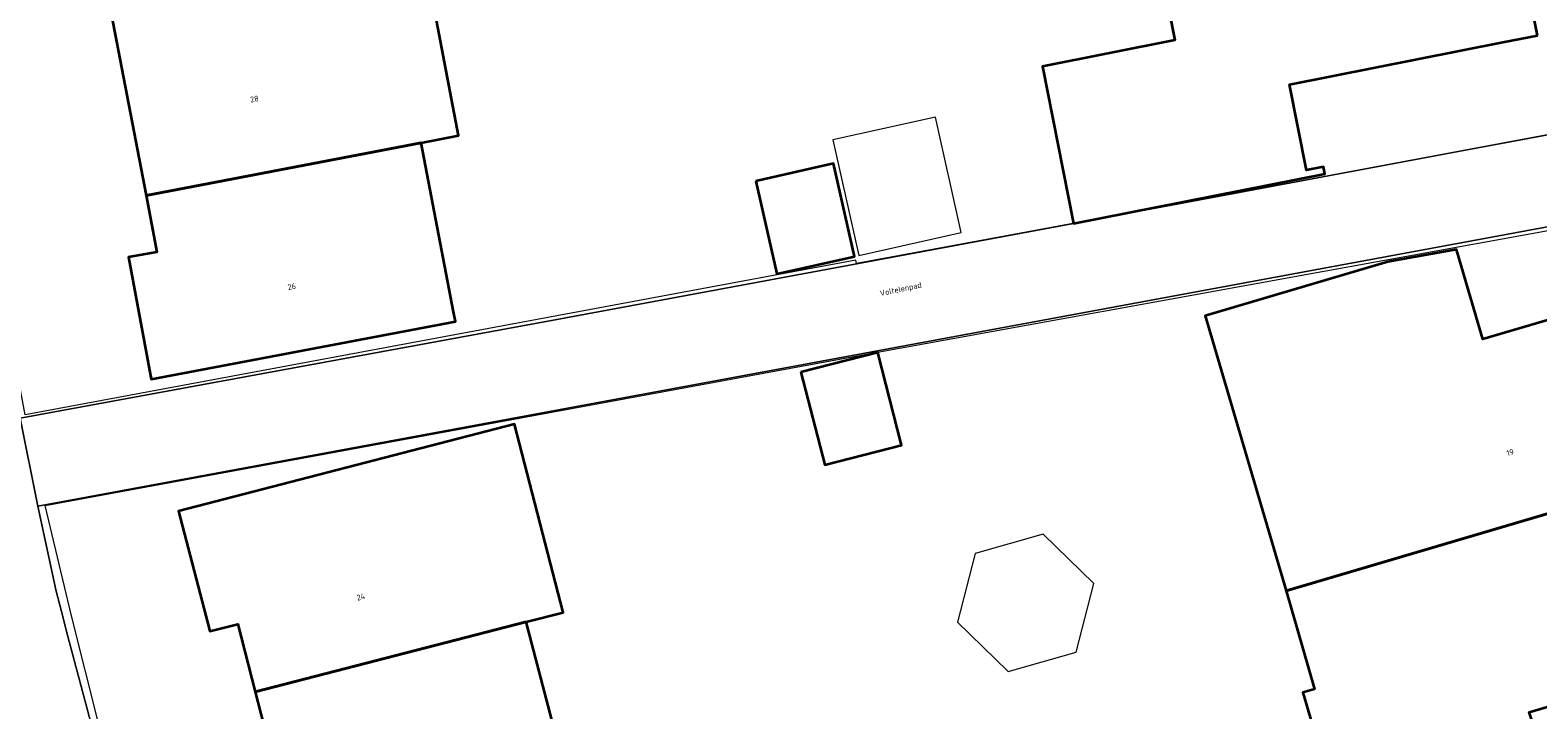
# Model space of a CAD drawing. Header units: metres. Extents: x 237319 to 238937, y 510065 to 511489.
# Tile 73 of 176: x 237847 to 237894, y 511098 to 511119. Entities that reach past the tile are written whole.
import ezdxf
from ezdxf.enums import TextEntityAlignment as Align

# ---------------------------------------------------------------- set-up
doc = ezdxf.new("R2010")
doc.units = ezdxf.units.M
for name, color, linetype, lineweight in [('B-WE-FV-GELEIDING_WILDRASTER-G', 252, 'Continuous', 18), ('B-WE-KG-GRENS_PERCEEL-GV', 252, 'Continuous', 18), ('B-WE-OG-BEBOUWING-GV', 252, 'Continuous', 35), ('B-WE-OG-BEBOUWING-T18', 252, 'Continuous', 18), ('B-WE-OG-BEBOUWING_SCHUUR-GV', 252, 'Continuous', 18), ('B-WE-OG-TERREIN_ERF-GV', 252, 'Continuous', 18), ('B-WE-OG-TOPOGRAFIE-T18', 252, 'Continuous', 18), ('B-WE-VH-OPENVERHARDING-GV', 252, 'Continuous', 18)]:
    doc.layers.add(name, color=color, linetype=linetype, lineweight=lineweight)
doc.styles.add('NLCS-ISO-M100-T18', font='NLCS-ISO.ttf', dxfattribs={"height": 0.18})

# ---------------------------------------------------------------- blocks, each defined once
blk = doc.blocks.new('brk-2025')
at = {"layer": 'B-WE-KG-GRENS_PERCEEL-GV', "flags": 128}
for points in [[(237901.095, 511117.187), (237878.25, 511112.937), (237873.087, 511111.985), (237873.064, 511112.089), (237846.994, 511107.24), (237845.843, 511113.336), (237844.123, 511122.442), (237843.443, 511126.89), (237842.841, 511131.349), (237842.314, 511135.823), (237841.865, 511140.306), (237841.493, 511144.796), (237841.2, 511149.292), (237841.046, 511152.327), (237840.927, 511155.364), (237840.844, 511158.402), (237840.694, 511161.888), (237840.701, 511164.694), (237840.737, 511167.5), (237840.856, 511172.028)], [(237859.161, 511067.059), (237857.61, 511071.165), (237857.503, 511071.45), (237855.958, 511075.719), (237854.484, 511080.013), (237853.539, 511082.899), (237852.627, 511085.795), (237851.75, 511088.702), (237850.904, 511091.618), (237850.092, 511094.545), (237849.315, 511097.48), (237848.444, 511100.931), (237847.621, 511104.393), (237873.753, 511109.198), (237901.894, 511114.306)]]:
    blk.add_lwpolyline(points, dxfattribs=at)
blk = doc.blocks.new('bgt-2025')
at = {"layer": 'B-WE-OG-BEBOUWING-GV', "flags": 128}
for points in [[(237860.063, 511124.888), (237858.722, 511124.689), (237859.25, 511121.95), (237853.332, 511120.809), (237849.637, 511120.096), (237850.79, 511114.113), (237859.42, 511115.776), (237860.594, 511115.996), (237859.505, 511121.708), (237865.37, 511122.581), (237864.92, 511125.61), (237862.643, 511125.272)], [(237894.464, 511119.139), (237893.318, 511124.934), (237882.34, 511122.764), (237883.087, 511118.989), (237878.928, 511118.166), (237879.901, 511113.242), (237887.789, 511114.802), (237887.746, 511115.017), (237887.216, 511114.913), (237886.685, 511117.601), (237893.382, 511118.925)], [(237859.42, 511115.776), (237850.79, 511114.113), (237851.131, 511112.345), (237850.237, 511112.178), (237850.953, 511108.352), (237860.501, 511110.169), (237860.443, 511110.472)], [(237869.934, 511114.571), (237870.589, 511111.656), (237873.026, 511112.2), (237872.373, 511115.119)], [(237886.573, 511101.708), (237898.098, 511105.114), (237896.457, 511110.695), (237892.753, 511109.609), (237891.924, 511112.427), (237889.765, 511112.037), (237884.032, 511110.343)], [(237871.346, 511108.569), (237872.092, 511105.669), (237874.506, 511106.285), (237873.758, 511109.19)], [(237854.217, 511098.542), (237862.721, 511100.735), (237863.883, 511101.035), (237862.355, 511106.947), (237851.81, 511104.209), (237852.787, 511100.441), (237853.668, 511100.669)], [(237895.182, 511095.013), (237894.203, 511097.905), (237899.349, 511099.418), (237899.739, 511099.533), (237899.513, 511100.301), (237900.463, 511100.58), (237899.704, 511103.161), (237898.754, 511102.881), (237898.098, 511105.114), (237886.573, 511101.708), (237887.463, 511098.624), (237887.103, 511098.52), (237888.66, 511093.205), (237888.721, 511093.024), (237893.559, 511094.514)], [(237862.721, 511100.735), (237854.217, 511098.542), (237855.642, 511093.015), (237864.164, 511095.225)]]:
    blk.add_lwpolyline(points, close=True, dxfattribs=at)
at = {"layer": 'B-WE-OG-BEBOUWING_SCHUUR-GV', "flags": 128}
for points in [[(237873.163, 511112.235), (237876.38, 511112.955), (237875.568, 511116.58), (237872.351, 511115.86)], [(237877.852, 511099.18), (237879.989, 511099.782), (237880.538, 511101.937), (237878.949, 511103.49), (237876.811, 511102.888), (237876.263, 511100.733)]]:
    blk.add_lwpolyline(points, close=True, dxfattribs=at)
at = {"layer": 'B-WE-OG-TERREIN_ERF-GV', "flags": 128}
for points in [[(237898.158, 511202.511), (237871.749, 511209.369), (237845.834, 511216.099), (237845.434, 511214.065), (237844.701, 511210.124), (237843.625, 511203.476), (237842.374, 511194.283), (237841.598, 511185.35), (237841.035, 511176.364), (237840.719, 511167.378), (237840.77, 511158.385), (237841.231, 511149.264), (237841.91, 511140.394), (237842.286, 511136.413), (237843.548, 511125.501), (237843.953, 511122.527), (237844.467, 511119.57), (237845.684, 511112.897), (237846.835, 511107.127), (237863.516, 511110.194), (237873.154, 511111.987), (237879.901, 511113.242), (237901.091, 511117.2)], [(237859.505, 511121.708), (237860.594, 511115.996), (237859.42, 511115.776), (237860.443, 511110.472), (237860.501, 511110.169), (237850.953, 511108.352), (237850.237, 511112.178), (237851.131, 511112.345), (237850.79, 511114.113), (237849.637, 511120.096)], [(237901.792, 511114.427), (237873.801, 511109.249), (237847.396, 511104.364), (237847.966, 511101.697)], [(237895.561, 511076.205), (237892.365, 511084.592), (237892.323, 511084.578), (237890.271, 511089.927), (237886.277, 511088.397), (237884.979, 511091.8), (237886.334, 511092.317), (237888.66, 511093.205), (237887.103, 511098.52), (237887.463, 511098.624), (237886.573, 511101.708), (237884.032, 511110.343), (237889.765, 511112.037), (237891.924, 511112.427), (237892.753, 511109.609), (237896.457, 511110.695)], [(237899.349, 511099.418), (237894.203, 511097.905), (237895.182, 511095.013)]]:
    blk.add_lwpolyline(points, dxfattribs=at)
for points in [[(237893.318, 511124.934), (237894.464, 511119.139), (237893.382, 511118.925), (237886.685, 511117.601), (237887.216, 511114.913), (237887.746, 511115.017), (237887.789, 511114.802), (237879.901, 511113.242), (237878.928, 511118.166), (237883.087, 511118.989), (237882.34, 511122.764), (237881.277, 511128.142), (237876.558, 511127.209), (237876.02, 511130.739), (237875.481, 511134.269), (237879.554, 511134.835), (237881.588, 511135.118), (237881.636, 511134.807), (237882.109, 511131.705), (237882.548, 511128.826), (237883.538, 511129.023), (237883.789, 511129.073), (237892.171, 511130.73)], [(237869.934, 511114.571), (237872.373, 511115.119), (237873.026, 511112.2), (237870.589, 511111.656)], [(237871.346, 511108.569), (237873.758, 511109.19), (237874.506, 511106.285), (237872.092, 511105.669)], [(237864.164, 511095.225), (237855.642, 511093.015), (237854.217, 511098.542), (237853.668, 511100.669), (237852.787, 511100.441), (237851.81, 511104.209), (237862.355, 511106.947), (237863.883, 511101.035), (237862.721, 511100.735)]]:
    blk.add_lwpolyline(points, close=True, dxfattribs=at)
at = {"layer": 'B-WE-OG-TERREIN_ERF-GV'}
blk.add_lwpolyline([(237847.966, 511101.697, 0.003731), (237851.351, 511089.145)], format="xyb", dxfattribs=at)
at = {"layer": 'B-WE-VH-OPENVERHARDING-GV', "flags": 128}
blk.add_lwpolyline([(237847.966, 511101.697), (237847.396, 511104.364), (237846.835, 511107.127), (237845.684, 511112.897), (237844.467, 511119.57), (237843.953, 511122.527), (237843.548, 511125.501), (237842.286, 511136.413), (237841.91, 511140.394), (237841.231, 511149.264), (237840.77, 511158.385), (237840.719, 511167.378), (237841.035, 511176.364), (237841.598, 511185.35), (237842.374, 511194.283), (237843.625, 511203.476), (237844.701, 511210.124), (237845.434, 511214.065), (237845.834, 511216.099), (237846.046, 511217.13), (237846.709, 511220.357), (237847.269, 511222.904)], dxfattribs=at)
blk.add_lwpolyline([(237879.901, 511113.242), (237873.154, 511111.987), (237863.516, 511110.194), (237846.835, 511107.127), (237847.396, 511104.364), (237873.801, 511109.249), (237901.792, 511114.427), (237901.091, 511117.2)], close=True, dxfattribs=at)
at = {"layer": 'B-WE-VH-OPENVERHARDING-GV'}
blk.add_lwpolyline([(237851.351, 511089.145, -0.003731), (237847.966, 511101.697)], format="xyb", dxfattribs=at)
at = {"layer": 'B-WE-KG-GRENS_PERCEEL-GV'}
blk.add_blockref('brk-2025', (0, 0), dxfattribs=at)
at = {"layer": 'B-WE-OG-BEBOUWING-T18', "style": 'NLCS-ISO-M100-T18'}
for s, rotation, p in [('28', 10.8, (237854.189, 511117.148)), ('26', 10.9, (237855.362, 511111.258)), ('19', 16.4, (237893.609, 511106.053)), ('24', 14.5, (237857.532, 511101.52))]:
    blk.add_text(s, height=0.18, rotation=rotation, dxfattribs=at).set_placement(p, align=Align.MIDDLE)
at = {"layer": 'B-WE-OG-TOPOGRAFIE-T18', "style": 'NLCS-ISO-M100-T18'}
blk.add_text('Voltelenpad', height=0.18, rotation=11.9, dxfattribs=at).set_placement((237874.482, 511111.157), align=Align.MIDDLE)

msp = doc.modelspace()

# ---------------------------------------------------------------- block references
at = {"layer": 'B-WE-FV-GELEIDING_WILDRASTER-G'}
msp.add_blockref('bgt-2025', (0, 0), dxfattribs=at)

doc.saveas('drawing.dxf')
